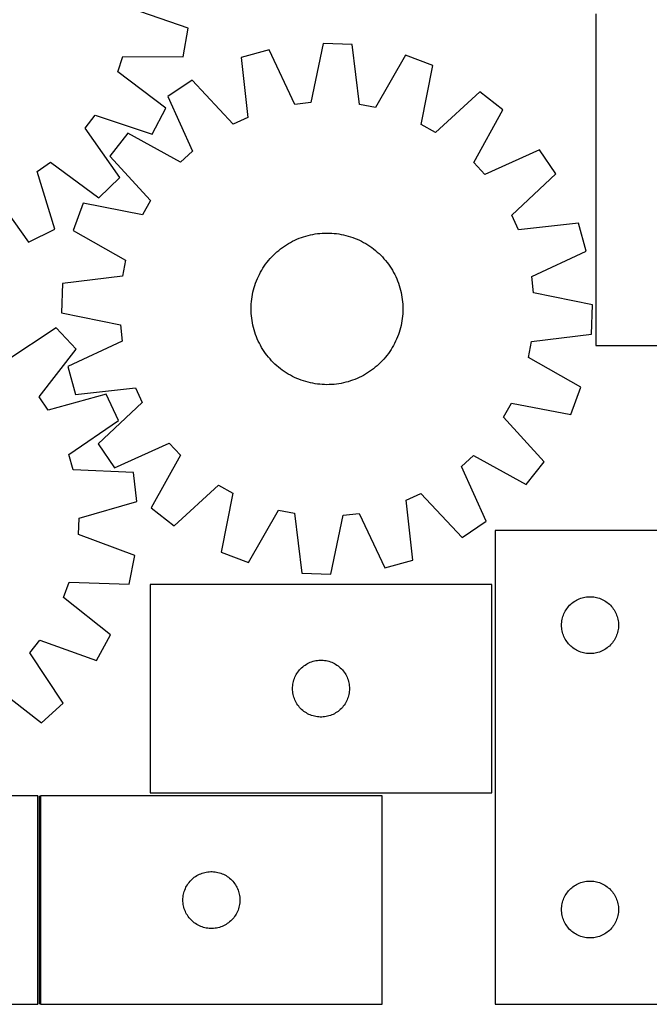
# Model space of a CAD drawing. Header units: millimetres. Extents: x 7 to 1493, y 7 to 2993.
# Tile 11 of 14: x 809 to 1141, y 2116 to 2635. Entities that reach past the tile are written whole.
import ezdxf

# ---------------------------------------------------------------- set-up
doc = ezdxf.new("R2010")
doc.units = ezdxf.units.MM
doc.layers.add('COMMON', color=5, linetype='CONTINUOUS', true_color=0x0000ff)
doc.layers.add('CUT', color=7, linetype='CONTINUOUS', true_color=0x000000)

msp = doc.modelspace()

# ---------------------------------------------------------------- linework, layer by layer
at = {"layer": 'COMMON'}
msp.add_line((819.296845, 2225.623916), (819.296845, 2115.623916), dxfattribs=at)
at = {"layer": 'CUT'}
for p, q in [((897.743834, 2630.485136), (867.711819, 2640.83177)), ((1112.65356, 2638.064977), (1112.65356, 2463.064977)), ((895.153103, 2615.31877), (897.743834, 2630.485136)), ((940.562909, 2619.124373), (925.750273, 2614.963079)), ((953.990972, 2590.337885), (940.562909, 2619.124373)), ((968.907344, 2622.449853), (962.506906, 2591.337007)), ((984.280909, 2621.830122), (968.907344, 2622.449853)), ((988.156242, 2590.303046), (984.280909, 2621.830122)), ((860.641271, 2607.406119), (863.38943, 2615.528125)), ((863.38943, 2615.528125), (895.153103, 2615.31877)), ((925.750273, 2614.963079), (929.277492, 2583.39516)), ((1012.265698, 2616.233929), (996.564122, 2588.621699)), ((1026.69532, 2610.893838), (1012.265698, 2616.233929)), ((886.006129, 2588.285482), (860.641271, 2607.406119)), ((1020.638578, 2579.712263), (1026.69532, 2610.893838)), ((899.820744, 2603.041447), (887.019, 2594.506466)), ((921.487104, 2579.81337), (899.820744, 2603.041447)), ((1051.581118, 2596.923767), (1028.115382, 2575.51503)), ((1063.654324, 2587.386039), (1051.581118, 2596.923767)), ((887.019, 2594.506466), (900.128608, 2565.573562)), ((878.855533, 2574.661991), (886.006129, 2588.285482)), ((962.506906, 2591.337007), (953.990972, 2590.337885)), ((996.564122, 2588.621699), (988.156242, 2590.303046)), ((1048.258383, 2559.602235), (1063.654324, 2587.386039)), ((843.587686, 2577.801354), (848.711179, 2584.676613)), ((848.711179, 2584.676613), (878.855533, 2574.661991)), ((929.277492, 2583.39516), (921.487104, 2579.81337)), ((861.802497, 2551.778376), (843.587686, 2577.801354)), ((1028.115382, 2575.51503), (1020.638578, 2579.712263)), ((866.042538, 2575.155655), (856.504811, 2563.082448)), ((893.826343, 2559.759714), (866.042538, 2575.155655)), ((1083.005135, 2566.409578), (1054.072231, 2553.29997)), ((1091.540116, 2553.607834), (1083.005135, 2566.409578)), ((856.504811, 2563.082448), (877.913548, 2539.616713)), ((900.128608, 2565.573562), (893.826343, 2559.759714)), ((818.220387, 2554.915398), (825.21769, 2559.870912)), ((825.21769, 2559.870912), (850.791986, 2541.031322)), ((1054.072231, 2553.29997), (1048.258383, 2559.602235)), ((827.50216, 2524.537389), (818.220387, 2554.915398)), ((850.791986, 2541.031322), (861.802497, 2551.778376)), ((1068.312039, 2531.941474), (1091.540116, 2553.607834)), ((795.208671, 2543.539174), (813.709518, 2517.718768)), ((842.53474, 2538.196651), (837.194649, 2523.767029)), ((873.716315, 2532.139909), (842.53474, 2538.196651)), ((877.913548, 2539.616713), (873.716315, 2532.139909)), ((1071.893829, 2524.151086), (1068.312039, 2531.941474)), ((813.709518, 2517.718768), (827.50216, 2524.537389)), ((1103.461748, 2527.678305), (1071.893829, 2524.151086)), ((1107.623042, 2512.865669), (1103.461748, 2527.678305)), ((837.194649, 2523.767029), (864.806879, 2508.065452)), ((953.969368, 2518.675385), (955.115151, 2519.19132)), ((955.115151, 2519.19132), (956.276574, 2519.67101)), ((956.276574, 2519.67101), (957.452491, 2520.113982)), ((957.452491, 2520.113982), (958.641743, 2520.5198)), ((958.641743, 2520.5198), (959.843155, 2520.888062)), ((959.843155, 2520.888062), (961.055541, 2521.218405)), ((961.055541, 2521.218405), (962.277705, 2521.510503)), ((962.277705, 2521.510503), (963.508441, 2521.764067)), ((963.508441, 2521.764067), (964.746535, 2521.978848)), ((964.746535, 2521.978848), (965.990764, 2522.154634)), ((965.990764, 2522.154634), (967.239901, 2522.291251)), ((967.239901, 2522.291251), (968.492713, 2522.388564)), ((968.492713, 2522.388564), (969.747963, 2522.446477)), ((969.747963, 2522.446477), (971.004413, 2522.464934)), ((971.004413, 2522.464934), (972.260822, 2522.443915)), ((972.260822, 2522.443915), (973.515952, 2522.383442)), ((973.515952, 2522.383442), (974.768562, 2522.283574)), ((974.768562, 2522.283574), (976.017418, 2522.14441)), ((976.017418, 2522.14441), (977.261286, 2521.966087)), ((977.261286, 2521.966087), (978.498939, 2521.748781)), ((978.498939, 2521.748781), (979.729155, 2521.492707)), ((979.729155, 2521.492707), (980.950721, 2521.198117)), ((980.950721, 2521.198117), (982.162431, 2520.865302)), ((982.162431, 2520.865302), (983.36309, 2520.494591)), ((983.36309, 2520.494591), (984.551511, 2520.086349)), ((984.551511, 2520.086349), (985.726523, 2519.640979)), ((985.726523, 2519.640979), (986.886965, 2519.158921)), ((986.886965, 2519.158921), (988.031693, 2518.640651)), ((945.498106, 2513.311468), (946.479584, 2514.096138)), ((946.479584, 2514.096138), (947.485225, 2514.849593)), ((947.485225, 2514.849593), (948.514036, 2515.571087)), ((948.514036, 2515.571087), (949.565002, 2516.25991)), ((949.565002, 2516.25991), (950.637086, 2516.915381)), ((950.637086, 2516.915381), (951.72923, 2517.536854)), ((951.72923, 2517.536854), (952.840356, 2518.123715)), ((952.840356, 2518.123715), (953.969368, 2518.675385)), ((988.031693, 2518.640651), (989.159577, 2518.086679)), ((989.159577, 2518.086679), (990.269504, 2517.497553)), ((990.269504, 2517.497553), (991.360378, 2516.873854)), ((991.360378, 2516.873854), (992.431124, 2516.216198)), ((992.431124, 2516.216198), (993.480683, 2515.525233)), ((993.480683, 2515.525233), (994.50802, 2514.801642)), ((994.50802, 2514.801642), (995.512123, 2514.046139)), ((995.512123, 2514.046139), (996.491998, 2513.259468)), ((940.16911, 2507.993329), (940.986171, 2508.948012)), ((940.986171, 2508.948012), (941.832816, 2509.876558)), ((941.832816, 2509.876558), (942.708209, 2510.778053)), ((942.708209, 2510.778053), (943.611487, 2511.651606)), ((943.611487, 2511.651606), (944.541759, 2512.496356)), ((944.541759, 2512.496356), (945.498106, 2513.311468)), ((996.491998, 2513.259468), (997.446681, 2512.442407)), ((997.446681, 2512.442407), (998.375228, 2511.595762)), ((998.375228, 2511.595762), (999.276722, 2510.720369)), ((999.276722, 2510.720369), (1000.150276, 2509.81709)), ((1000.150276, 2509.81709), (1000.995025, 2508.886819)), ((1000.995025, 2508.886819), (1001.810137, 2507.930472)), ((1078.836554, 2499.437606), (1107.623042, 2512.865669)), ((864.806879, 2508.065452), (863.125532, 2499.657572)), ((936.554724, 2502.861709), (937.21238, 2503.932454)), ((937.21238, 2503.932454), (937.903345, 2504.982014)), ((937.903345, 2504.982014), (938.626936, 2506.009351)), ((938.626936, 2506.009351), (939.382439, 2507.013454)), ((939.382439, 2507.013454), (940.16911, 2507.993329)), ((1001.810137, 2507.930472), (1002.594808, 2506.948994)), ((1002.594808, 2506.948994), (1003.348262, 2505.943353)), ((1003.348262, 2505.943353), (1004.069756, 2504.914542)), ((1004.069756, 2504.914542), (1004.758579, 2503.863576)), ((1004.758579, 2503.863576), (1005.41405, 2502.791492)), ((863.125532, 2499.657572), (831.598456, 2495.78224)), ((933.787599, 2497.227854), (934.269657, 2498.388296)), ((934.269657, 2498.388296), (934.787927, 2499.533024)), ((934.787927, 2499.533024), (935.341899, 2500.660908)), ((935.341899, 2500.660908), (935.931025, 2501.770835)), ((935.931025, 2501.770835), (936.554724, 2502.861709)), ((1005.41405, 2502.791492), (1006.035523, 2501.699348)), ((1006.035523, 2501.699348), (1006.622384, 2500.588222)), ((1006.622384, 2500.588222), (1007.174054, 2499.45921)), ((1007.174054, 2499.45921), (1007.689989, 2498.313427)), ((1007.689989, 2498.313427), (1008.169679, 2497.152004)), ((1079.835677, 2490.921672), (1078.836554, 2499.437606)), ((831.598456, 2495.78224), (830.978725, 2480.408675)), ((932.230461, 2492.452052), (932.563276, 2493.663762)), ((932.563276, 2493.663762), (932.933987, 2494.864421)), ((932.933987, 2494.864421), (933.342229, 2496.052842)), ((933.342229, 2496.052842), (933.787599, 2497.227854)), ((1008.169679, 2497.152004), (1008.612652, 2495.976087)), ((1008.612652, 2495.976087), (1009.018469, 2494.786835)), ((1009.018469, 2494.786835), (1009.386731, 2493.585423)), ((1009.386731, 2493.585423), (1009.717074, 2492.373037)), ((931.284168, 2487.518749), (931.462491, 2488.762617)), ((931.462491, 2488.762617), (931.679797, 2490.00027)), ((931.679797, 2490.00027), (931.935871, 2491.230486)), ((931.935871, 2491.230486), (932.230461, 2492.452052)), ((1009.717074, 2492.373037), (1010.009172, 2491.150873)), ((1010.009172, 2491.150873), (1010.262736, 2489.920137)), ((1010.262736, 2489.920137), (1010.477517, 2488.682043)), ((1010.477517, 2488.682043), (1010.653303, 2487.437814)), ((1110.948522, 2484.521233), (1079.835677, 2490.921672)), ((930.963644, 2482.505744), (930.984663, 2483.762153)), ((930.984663, 2483.762153), (931.045136, 2485.017283)), ((931.045136, 2485.017283), (931.145004, 2486.269893)), ((931.145004, 2486.269893), (931.284168, 2487.518749)), ((1010.653303, 2487.437814), (1010.78992, 2486.188677)), ((1010.78992, 2486.188677), (1010.887233, 2484.935865)), ((1010.887233, 2484.935865), (1010.945146, 2483.680615)), ((1010.945146, 2483.680615), (1010.963603, 2482.424165)), ((1110.328791, 2469.147669), (1110.948522, 2484.521233)), ((830.978725, 2480.408675), (862.091571, 2474.008237)), ((930.982101, 2481.249294), (930.963644, 2482.505744)), ((931.040014, 2479.994044), (930.982101, 2481.249294)), ((931.137327, 2478.741232), (931.040014, 2479.994044)), ((931.273944, 2477.492095), (931.137327, 2478.741232)), ((931.44973, 2476.247866), (931.273944, 2477.492095)), ((1010.643079, 2477.41116), (1010.464756, 2476.167292)), ((1010.782243, 2478.660016), (1010.643079, 2477.41116)), ((1010.882111, 2479.912626), (1010.782243, 2478.660016)), ((1010.942584, 2481.167756), (1010.882111, 2479.912626)), ((1010.963603, 2482.424165), (1010.942584, 2481.167756)), ((828.255441, 2472.487466), (801.790644, 2454.920757)), ((838.727351, 2461.21495), (828.255441, 2472.487466)), ((862.091571, 2474.008237), (863.090693, 2465.492303)), ((931.664511, 2475.009772), (931.44973, 2476.247866)), ((931.918075, 2473.779036), (931.664511, 2475.009772)), ((932.210173, 2472.556872), (931.918075, 2473.779036)), ((932.540516, 2471.344486), (932.210173, 2472.556872)), ((1009.696786, 2472.477857), (1009.363971, 2471.266147)), ((1009.991376, 2473.699423), (1009.696786, 2472.477857)), ((1010.24745, 2474.929639), (1009.991376, 2473.699423)), ((1010.464756, 2476.167292), (1010.24745, 2474.929639)), ((932.908778, 2470.143074), (932.540516, 2471.344486)), ((933.314596, 2468.953822), (932.908778, 2470.143074)), ((933.757568, 2467.777905), (933.314596, 2468.953822)), ((934.237258, 2466.616481), (933.757568, 2467.777905)), ((1008.139648, 2467.702055), (1007.65759, 2466.541613)), ((1008.585018, 2468.877067), (1008.139648, 2467.702055)), ((1008.99326, 2470.065488), (1008.585018, 2468.877067)), ((1009.363971, 2471.266147), (1008.99326, 2470.065488)), ((1078.801715, 2465.272336), (1110.328791, 2469.147669)), ((863.090693, 2465.492303), (834.304205, 2452.06424)), ((934.753193, 2465.470699), (934.237258, 2466.616481)), ((935.304863, 2464.341687), (934.753193, 2465.470699)), ((935.891724, 2463.230561), (935.304863, 2464.341687)), ((936.513197, 2462.138417), (935.891724, 2463.230561)), ((937.168668, 2461.066333), (936.513197, 2462.138417)), ((1005.372523, 2462.0682), (1004.714867, 2460.997454)), ((1005.996222, 2463.159074), (1005.372523, 2462.0682)), ((1006.585348, 2464.269001), (1005.996222, 2463.159074)), ((1007.13932, 2465.396885), (1006.585348, 2464.269001)), ((1007.65759, 2466.541613), (1007.13932, 2465.396885)), ((1077.120368, 2456.864456), (1078.801715, 2465.272336)), ((1112.65356, 2463.064977), (1212.65356, 2463.064977)), ((819.262035, 2436.113631), (838.727351, 2461.21495)), ((937.857491, 2460.015367), (937.168668, 2461.066333)), ((938.578985, 2458.986556), (937.857491, 2460.015367)), ((939.33244, 2457.980915), (938.578985, 2458.986556)), ((940.11711, 2456.999437), (939.33244, 2457.980915)), ((940.932222, 2456.04309), (940.11711, 2456.999437)), ((1001.758137, 2456.93658), (1000.941076, 2455.981897)), ((1002.544808, 2457.916455), (1001.758137, 2456.93658)), ((1003.300311, 2458.920558), (1002.544808, 2457.916455)), ((1004.023902, 2459.947895), (1003.300311, 2458.920558)), ((1004.714867, 2460.997454), (1004.023902, 2459.947895)), ((1104.732598, 2441.16288), (1077.120368, 2456.864456)), ((834.304205, 2452.06424), (838.465499, 2437.251604)), ((941.776972, 2455.112818), (940.932222, 2456.04309)), ((942.650525, 2454.20954), (941.776972, 2455.112818)), ((943.55202, 2453.334147), (942.650525, 2454.20954)), ((944.480566, 2452.487502), (943.55202, 2453.334147)), ((945.435249, 2451.670441), (944.480566, 2452.487502)), ((946.415124, 2450.88377), (945.435249, 2451.670441)), ((996.429141, 2451.618441), (995.447663, 2450.83377)), ((997.385488, 2452.433553), (996.429141, 2451.618441)), ((998.31576, 2453.278302), (997.385488, 2452.433553)), ((999.219038, 2454.151856), (998.31576, 2453.278302)), ((1000.094431, 2455.05335), (999.219038, 2454.151856)), ((1000.941076, 2455.981897), (1000.094431, 2455.05335)), ((947.419227, 2450.128267), (946.415124, 2450.88377)), ((948.446564, 2449.404676), (947.419227, 2450.128267)), ((949.496123, 2448.713711), (948.446564, 2449.404676)), ((950.566869, 2448.056055), (949.496123, 2448.713711)), ((951.657743, 2447.432356), (950.566869, 2448.056055)), ((952.76767, 2446.84323), (951.657743, 2447.432356)), ((953.895554, 2446.289258), (952.76767, 2446.84323)), ((955.040282, 2445.770988), (953.895554, 2446.289258)), ((987.957879, 2446.254524), (986.812096, 2445.738589)), ((989.086891, 2446.806194), (987.957879, 2446.254524)), ((990.198017, 2447.393055), (989.086891, 2446.806194)), ((991.290161, 2448.014528), (990.198017, 2447.393055)), ((992.362245, 2448.669999), (991.290161, 2448.014528)), ((993.413211, 2449.358822), (992.362245, 2448.669999)), ((994.442022, 2450.080316), (993.413211, 2449.358822)), ((995.447663, 2450.83377), (994.442022, 2450.080316)), ((956.200724, 2445.28893), (955.040282, 2445.770988)), ((957.375736, 2444.84356), (956.200724, 2445.28893)), ((958.564157, 2444.435318), (957.375736, 2444.84356)), ((959.764816, 2444.064607), (958.564157, 2444.435318)), ((960.976526, 2443.731792), (959.764816, 2444.064607)), ((962.198092, 2443.437202), (960.976526, 2443.731792)), ((963.428308, 2443.181128), (962.198092, 2443.437202)), ((964.665961, 2442.963822), (963.428308, 2443.181128)), ((965.909829, 2442.785499), (964.665961, 2442.963822)), ((967.158685, 2442.646335), (965.909829, 2442.785499)), ((968.411295, 2442.546467), (967.158685, 2442.646335)), ((969.666425, 2442.485994), (968.411295, 2442.546467)), ((970.922834, 2442.464975), (969.666425, 2442.485994)), ((972.179284, 2442.483432), (970.922834, 2442.464975)), ((973.434534, 2442.541345), (972.179284, 2442.483432)), ((974.687346, 2442.638658), (973.434534, 2442.541345)), ((975.936483, 2442.775275), (974.687346, 2442.638658)), ((977.180712, 2442.951061), (975.936483, 2442.775275)), ((978.418806, 2443.165842), (977.180712, 2442.951061)), ((979.649542, 2443.419406), (978.418806, 2443.165842)), ((980.871706, 2443.711504), (979.649542, 2443.419406)), ((982.084092, 2444.041847), (980.871706, 2443.711504)), ((983.285504, 2444.410109), (982.084092, 2444.041847)), ((984.474756, 2444.815926), (983.285504, 2444.410109)), ((985.650673, 2445.258899), (984.474756, 2444.815926)), ((986.812096, 2445.738589), (985.650673, 2445.258899)), ((1099.392507, 2426.733258), (1104.732598, 2441.16288)), ((824.043263, 2428.996101), (819.262035, 2436.113631)), ((854.641193, 2437.524963), (824.043263, 2428.996101)), ((838.465499, 2437.251604), (870.033418, 2440.778823)), ((861.117172, 2423.568164), (854.641193, 2437.524963)), ((870.033418, 2440.778823), (873.615208, 2432.988435)), ((873.615208, 2432.988435), (850.387131, 2411.322074)), ((1064.013699, 2425.313196), (1068.210932, 2432.79)), ((1068.210932, 2432.79), (1099.392507, 2426.733258)), ((834.847822, 2405.710505), (861.117172, 2423.568164)), ((1085.422436, 2401.84746), (1064.013699, 2425.313196)), ((850.387131, 2411.322074), (858.922112, 2398.520331)), ((858.922112, 2398.520331), (887.855016, 2411.629939)), ((887.855016, 2411.629939), (893.668864, 2405.327673)), ((837.195603, 2397.463851), (834.847822, 2405.710505)), ((893.668864, 2405.327673), (878.272923, 2377.543869)), ((1041.798639, 2399.356347), (1048.100905, 2405.170195)), ((1048.100905, 2405.170195), (1075.884709, 2389.774254)), ((1075.884709, 2389.774254), (1085.422436, 2401.84746)), ((868.931526, 2396.12), (837.195603, 2397.463851)), ((870.777661, 2380.845108), (868.931526, 2396.12)), ((1054.908247, 2370.423443), (1041.798639, 2399.356347)), ((890.34613, 2368.006142), (913.811865, 2389.414879)), ((913.811865, 2389.414879), (921.288669, 2385.217646)), ((921.288669, 2385.217646), (915.231927, 2354.036071)), ((1012.649755, 2381.534749), (1020.440143, 2385.116539)), ((1020.440143, 2385.116539), (1042.106504, 2361.888462)), ((840.275704, 2371.97914), (870.777661, 2380.845108)), ((1016.176974, 2349.96683), (1012.649755, 2381.534749)), ((878.272923, 2377.543869), (890.34613, 2368.006142)), ((929.661549, 2348.69598), (945.363126, 2376.308209)), ((945.363126, 2376.308209), (953.771006, 2374.626863)), ((953.771006, 2374.626863), (957.646338, 2343.099787)), ((973.019903, 2342.480056), (979.420341, 2373.592901)), ((979.420341, 2373.592901), (987.936275, 2374.592024)), ((987.936275, 2374.592024), (1001.364338, 2345.805536)), ((839.96022, 2363.410602), (840.275704, 2371.97914)), ((1042.106504, 2361.888462), (1054.908247, 2370.423443)), ((869.727604, 2352.325585), (839.96022, 2363.410602)), ((1159.574236, 2365.623916), (1059.574236, 2365.623916)), ((1059.574236, 2365.623916), (1059.574236, 2115.623916)), ((915.231927, 2354.036071), (929.661549, 2348.69598)), ((866.763181, 2337.227812), (869.727604, 2352.325585)), ((1001.364338, 2345.805536), (1016.176974, 2349.96683)), ((957.646338, 2343.099787), (973.019903, 2342.480056)), ((832.066495, 2330.169725), (835.014362, 2338.221398)), ((835.014362, 2338.221398), (866.763181, 2337.227812)), ((1057.79495, 2337.148697), (877.79495, 2337.148697)), ((877.79495, 2337.148697), (877.79495, 2227.148697)), ((1057.79495, 2227.148697), (1057.79495, 2337.148697)), ((856.9515, 2310.428619), (832.066495, 2330.169725)), ((1099.385136, 2326.632197), (1099.965338, 2327.142123)), ((1099.965338, 2327.142123), (1100.571021, 2327.621505)), ((1100.571021, 2327.621505), (1101.20058, 2328.069072)), ((1101.20058, 2328.069072), (1101.852344, 2328.483636)), ((1101.852344, 2328.483636), (1102.524585, 2328.864098)), ((1102.524585, 2328.864098), (1103.21552, 2329.20945)), ((1103.21552, 2329.20945), (1103.923317, 2329.518776)), ((1103.923317, 2329.518776), (1104.6461, 2329.791255)), ((1104.6461, 2329.791255), (1105.381951, 2330.026164)), ((1105.381951, 2330.026164), (1106.12892, 2330.222882)), ((1106.12892, 2330.222882), (1106.885024, 2330.380886)), ((1106.885024, 2330.380886), (1107.64826, 2330.499756)), ((1107.64826, 2330.499756), (1108.416604, 2330.579179)), ((1108.416604, 2330.579179), (1109.188017, 2330.618943)), ((1109.188017, 2330.618943), (1109.960454, 2330.618943)), ((1109.960454, 2330.618943), (1110.731868, 2330.579179)), ((1110.731868, 2330.579179), (1111.500211, 2330.499756)), ((1111.500211, 2330.499756), (1112.263447, 2330.380886)), ((1112.263447, 2330.380886), (1113.019552, 2330.222882)), ((1113.019552, 2330.222882), (1113.76652, 2330.026164)), ((1113.76652, 2330.026164), (1114.502371, 2329.791255)), ((1114.502371, 2329.791255), (1115.225154, 2329.518776)), ((1115.225154, 2329.518776), (1115.932952, 2329.20945)), ((1115.932952, 2329.20945), (1116.623887, 2328.864098)), ((1116.623887, 2328.864098), (1117.296128, 2328.483636)), ((1117.296128, 2328.483636), (1117.947892, 2328.069072)), ((1117.947892, 2328.069072), (1118.57745, 2327.621505)), ((1118.57745, 2327.621505), (1119.183133, 2327.142123)), ((1119.183133, 2327.142123), (1119.763336, 2326.632197)), ((1095.538483, 2320.915198), (1095.829482, 2321.630725)), ((1095.829482, 2321.630725), (1096.156929, 2322.330323)), ((1096.156929, 2322.330323), (1096.519957, 2323.012137)), ((1096.519957, 2323.012137), (1096.917602, 2323.674359)), ((1096.917602, 2323.674359), (1097.348811, 2324.315233)), ((1097.348811, 2324.315233), (1097.812439, 2324.933059)), ((1097.812439, 2324.933059), (1098.307257, 2325.526198)), ((1098.307257, 2325.526198), (1098.831953, 2326.093079)), ((1098.831953, 2326.093079), (1099.385136, 2326.632197)), ((1119.763336, 2326.632197), (1120.316519, 2326.093079)), ((1120.316519, 2326.093079), (1120.841215, 2325.526198)), ((1120.841215, 2325.526198), (1121.336033, 2324.933059)), ((1121.336033, 2324.933059), (1121.799661, 2324.315233)), ((1121.799661, 2324.315233), (1122.230869, 2323.674359)), ((1122.230869, 2323.674359), (1122.628514, 2323.012137)), ((1122.628514, 2323.012137), (1122.991542, 2322.330323)), ((1122.991542, 2322.330323), (1123.318989, 2321.630725)), ((1123.318989, 2321.630725), (1123.609988, 2320.915198)), ((1094.574236, 2315.623916), (1094.594124, 2316.396098)), ((1094.594124, 2316.396098), (1094.653738, 2317.166231)), ((1094.653738, 2317.166231), (1094.752917, 2317.932275)), ((1094.752917, 2317.932275), (1094.8914, 2318.692197)), ((1094.8914, 2318.692197), (1095.06882, 2319.443983)), ((1095.06882, 2319.443983), (1095.284705, 2320.185639)), ((1095.284705, 2320.185639), (1095.538483, 2320.915198)), ((1123.609988, 2320.915198), (1123.863766, 2320.185639)), ((1123.863766, 2320.185639), (1124.079652, 2319.443983)), ((1124.079652, 2319.443983), (1124.257071, 2318.692197)), ((1124.257071, 2318.692197), (1124.395554, 2317.932275)), ((1124.395554, 2317.932275), (1124.494734, 2317.166231)), ((1124.494734, 2317.166231), (1124.554347, 2316.396098)), ((1124.554347, 2316.396098), (1124.574236, 2315.623916)), ((1094.594124, 2314.851735), (1094.574236, 2315.623916)), ((1094.653738, 2314.081601), (1094.594124, 2314.851735)), ((1094.752917, 2313.315558), (1094.653738, 2314.081601)), ((1094.8914, 2312.555635), (1094.752917, 2313.315558)), ((1095.06882, 2311.80385), (1094.8914, 2312.555635)), ((1095.284705, 2311.062194), (1095.06882, 2311.80385)), ((1124.079652, 2311.80385), (1123.863766, 2311.062194)), ((1124.257071, 2312.555635), (1124.079652, 2311.80385)), ((1124.395554, 2313.315558), (1124.257071, 2312.555635)), ((1124.494734, 2314.081601), (1124.395554, 2313.315558)), ((1124.554347, 2314.851735), (1124.494734, 2314.081601)), ((1124.574236, 2315.623916), (1124.554347, 2314.851735)), ((814.28712, 2300.995067), (819.578812, 2307.741723)), ((819.578812, 2307.741723), (849.466698, 2296.985841)), ((849.466698, 2296.985841), (856.9515, 2310.428619)), ((1095.538483, 2310.332635), (1095.284705, 2311.062194)), ((1095.829482, 2309.617108), (1095.538483, 2310.332635)), ((1096.156929, 2308.917509), (1095.829482, 2309.617108)), ((1096.519957, 2308.235695), (1096.156929, 2308.917509)), ((1096.917602, 2307.573473), (1096.519957, 2308.235695)), ((1097.348811, 2306.9326), (1096.917602, 2307.573473)), ((1097.812439, 2306.314774), (1097.348811, 2306.9326)), ((1098.307257, 2305.721635), (1097.812439, 2306.314774)), ((1121.336033, 2306.314774), (1120.841215, 2305.721635)), ((1121.799661, 2306.9326), (1121.336033, 2306.314774)), ((1122.230869, 2307.573473), (1121.799661, 2306.9326)), ((1122.628514, 2308.235695), (1122.230869, 2307.573473)), ((1122.991542, 2308.917509), (1122.628514, 2308.235695)), ((1123.318989, 2309.617108), (1122.991542, 2308.917509)), ((1123.609988, 2310.332635), (1123.318989, 2309.617108)), ((1123.863766, 2311.062194), (1123.609988, 2310.332635)), ((831.853829, 2274.53027), (814.28712, 2300.995067)), ((1098.831953, 2305.154754), (1098.307257, 2305.721635)), ((1099.385136, 2304.615636), (1098.831953, 2305.154754)), ((1099.965338, 2304.10571), (1099.385136, 2304.615636)), ((1100.571021, 2303.626328), (1099.965338, 2304.10571)), ((1101.20058, 2303.178761), (1100.571021, 2303.626328)), ((1101.852344, 2302.764197), (1101.20058, 2303.178761)), ((1102.524585, 2302.383734), (1101.852344, 2302.764197)), ((1103.21552, 2302.038382), (1102.524585, 2302.383734)), ((1103.923317, 2301.729057), (1103.21552, 2302.038382)), ((1104.6461, 2301.456578), (1103.923317, 2301.729057)), ((1105.381951, 2301.221668), (1104.6461, 2301.456578)), ((1106.12892, 2301.024951), (1105.381951, 2301.221668)), ((1106.885024, 2300.866947), (1106.12892, 2301.024951)), ((1107.64826, 2300.748076), (1106.885024, 2300.866947)), ((1112.263447, 2300.866947), (1111.500211, 2300.748076)), ((1113.019552, 2301.024951), (1112.263447, 2300.866947)), ((1113.76652, 2301.221668), (1113.019552, 2301.024951)), ((1114.502371, 2301.456578), (1113.76652, 2301.221668)), ((1115.225154, 2301.729057), (1114.502371, 2301.456578)), ((1115.932952, 2302.038382), (1115.225154, 2301.729057)), ((1116.623887, 2302.383734), (1115.932952, 2302.038382)), ((1117.296128, 2302.764197), (1116.623887, 2302.383734)), ((1117.947892, 2303.178761), (1117.296128, 2302.764197)), ((1118.57745, 2303.626328), (1117.947892, 2303.178761)), ((1119.183133, 2304.10571), (1118.57745, 2303.626328)), ((1119.763336, 2304.615636), (1119.183133, 2304.10571)), ((1120.316519, 2305.154754), (1119.763336, 2304.615636)), ((1120.841215, 2305.721635), (1120.316519, 2305.154754)), ((960.745298, 2295.388879), (961.436234, 2295.734231)), ((961.436234, 2295.734231), (962.144031, 2296.043556)), ((962.144031, 2296.043556), (962.866814, 2296.316035)), ((962.866814, 2296.316035), (963.602665, 2296.550945)), ((963.602665, 2296.550945), (964.349633, 2296.747662)), ((964.349633, 2296.747662), (965.105738, 2296.905666)), ((965.105738, 2296.905666), (965.868974, 2297.024537)), ((965.868974, 2297.024537), (966.637318, 2297.10396)), ((966.637318, 2297.10396), (967.408731, 2297.143724)), ((967.408731, 2297.143724), (968.181168, 2297.143724)), ((968.181168, 2297.143724), (968.952582, 2297.10396)), ((968.952582, 2297.10396), (969.720925, 2297.024537)), ((969.720925, 2297.024537), (970.484161, 2296.905666)), ((970.484161, 2296.905666), (971.240266, 2296.747662)), ((971.240266, 2296.747662), (971.987234, 2296.550945)), ((971.987234, 2296.550945), (972.723085, 2296.316035)), ((972.723085, 2296.316035), (973.445868, 2296.043556)), ((973.445868, 2296.043556), (974.153665, 2295.734231)), ((974.153665, 2295.734231), (974.844601, 2295.388879)), ((1108.416604, 2300.668653), (1107.64826, 2300.748076)), ((1109.188017, 2300.628889), (1108.416604, 2300.668653)), ((1109.960454, 2300.628889), (1109.188017, 2300.628889)), ((1110.731868, 2300.668653), (1109.960454, 2300.628889)), ((1111.500211, 2300.748076), (1110.731868, 2300.668653)), ((955.138316, 2290.19914), (955.569525, 2290.840013)), ((955.569525, 2290.840013), (956.033152, 2291.457839)), ((956.033152, 2291.457839), (956.527971, 2292.050978)), ((956.527971, 2292.050978), (957.052667, 2292.617859)), ((957.052667, 2292.617859), (957.605849, 2293.156977)), ((957.605849, 2293.156977), (958.186052, 2293.666903)), ((958.186052, 2293.666903), (958.791735, 2294.146285)), ((958.791735, 2294.146285), (959.421294, 2294.593852)), ((959.421294, 2294.593852), (960.073058, 2295.008416)), ((960.073058, 2295.008416), (960.745298, 2295.388879)), ((974.844601, 2295.388879), (975.516842, 2295.008416)), ((975.516842, 2295.008416), (976.168605, 2294.593852)), ((976.168605, 2294.593852), (976.798164, 2294.146285)), ((976.798164, 2294.146285), (977.403847, 2293.666903)), ((977.403847, 2293.666903), (977.98405, 2293.156977)), ((977.98405, 2293.156977), (978.537232, 2292.617859)), ((978.537232, 2292.617859), (979.061929, 2292.050978)), ((979.061929, 2292.050978), (979.556747, 2291.457839)), ((979.556747, 2291.457839), (980.020375, 2290.840013)), ((980.020375, 2290.840013), (980.451583, 2290.19914)), ((952.973631, 2284.457055), (953.112114, 2285.216978)), ((953.112114, 2285.216978), (953.289534, 2285.968763)), ((953.289534, 2285.968763), (953.505419, 2286.710419)), ((953.505419, 2286.710419), (953.759197, 2287.439978)), ((953.759197, 2287.439978), (954.050196, 2288.155505)), ((954.050196, 2288.155505), (954.377643, 2288.855104)), ((954.377643, 2288.855104), (954.740671, 2289.536918)), ((954.740671, 2289.536918), (955.138316, 2290.19914)), ((980.451583, 2290.19914), (980.849228, 2289.536918)), ((980.849228, 2289.536918), (981.212256, 2288.855104)), ((981.212256, 2288.855104), (981.539703, 2288.155505)), ((981.539703, 2288.155505), (981.830702, 2287.439978)), ((981.830702, 2287.439978), (982.08448, 2286.710419)), ((982.08448, 2286.710419), (982.300365, 2285.968763)), ((982.300365, 2285.968763), (982.477785, 2285.216978)), ((982.477785, 2285.216978), (982.616268, 2284.457055)), ((795.479994, 2283.523675), (820.581313, 2264.058359)), ((952.79495, 2282.148697), (952.814838, 2282.920878)), ((952.814838, 2281.376515), (952.79495, 2282.148697)), ((952.814838, 2282.920878), (952.874451, 2283.691012)), ((952.874451, 2280.606382), (952.814838, 2281.376515)), ((952.874451, 2283.691012), (952.973631, 2284.457055)), ((952.973631, 2279.840338), (952.874451, 2280.606382)), ((982.616268, 2284.457055), (982.715448, 2283.691012)), ((982.715448, 2280.606382), (982.616268, 2279.840338)), ((982.715448, 2283.691012), (982.775061, 2282.920878)), ((982.775061, 2281.376515), (982.715448, 2280.606382)), ((982.775061, 2282.920878), (982.79495, 2282.148697)), ((982.79495, 2282.148697), (982.775061, 2281.376515)), ((953.112114, 2279.080416), (952.973631, 2279.840338)), ((953.289534, 2278.32863), (953.112114, 2279.080416)), ((953.505419, 2277.586974), (953.289534, 2278.32863)), ((953.759197, 2276.857415), (953.505419, 2277.586974)), ((954.050196, 2276.141888), (953.759197, 2276.857415)), ((954.377643, 2275.44229), (954.050196, 2276.141888)), ((954.740671, 2274.760476), (954.377643, 2275.44229)), ((981.212256, 2275.44229), (980.849228, 2274.760476)), ((981.539703, 2276.141888), (981.212256, 2275.44229)), ((981.830702, 2276.857415), (981.539703, 2276.141888)), ((982.08448, 2277.586974), (981.830702, 2276.857415)), ((982.300365, 2278.32863), (982.08448, 2277.586974)), ((982.477785, 2279.080416), (982.300365, 2278.32863)), ((982.616268, 2279.840338), (982.477785, 2279.080416)), ((820.581313, 2264.058359), (831.853829, 2274.53027)), ((955.138316, 2274.098254), (954.740671, 2274.760476)), ((955.569525, 2273.45738), (955.138316, 2274.098254)), ((956.033152, 2272.839554), (955.569525, 2273.45738)), ((956.527971, 2272.246415), (956.033152, 2272.839554)), ((957.052667, 2271.679534), (956.527971, 2272.246415)), ((957.605849, 2271.140416), (957.052667, 2271.679534)), ((958.186052, 2270.63049), (957.605849, 2271.140416)), ((958.791735, 2270.151108), (958.186052, 2270.63049)), ((959.421294, 2269.703541), (958.791735, 2270.151108)), ((960.073058, 2269.288977), (959.421294, 2269.703541)), ((976.168605, 2269.703541), (975.516842, 2269.288977)), ((976.798164, 2270.151108), (976.168605, 2269.703541)), ((977.403847, 2270.63049), (976.798164, 2270.151108)), ((977.98405, 2271.140416), (977.403847, 2270.63049)), ((978.537232, 2271.679534), (977.98405, 2271.140416)), ((979.061929, 2272.246415), (978.537232, 2271.679534)), ((979.556747, 2272.839554), (979.061929, 2272.246415)), ((980.020375, 2273.45738), (979.556747, 2272.839554)), ((980.451583, 2274.098254), (980.020375, 2273.45738)), ((980.849228, 2274.760476), (980.451583, 2274.098254)), ((960.745298, 2268.908515), (960.073058, 2269.288977)), ((961.436234, 2268.563163), (960.745298, 2268.908515)), ((962.144031, 2268.253837), (961.436234, 2268.563163)), ((962.866814, 2267.981358), (962.144031, 2268.253837)), ((963.602665, 2267.746449), (962.866814, 2267.981358)), ((964.349633, 2267.549731), (963.602665, 2267.746449)), ((965.105738, 2267.391727), (964.349633, 2267.549731)), ((965.868974, 2267.272857), (965.105738, 2267.391727)), ((966.637318, 2267.193434), (965.868974, 2267.272857)), ((967.408731, 2267.15367), (966.637318, 2267.193434)), ((968.181168, 2267.15367), (967.408731, 2267.15367)), ((968.952582, 2267.193434), (968.181168, 2267.15367)), ((969.720925, 2267.272857), (968.952582, 2267.193434)), ((970.484161, 2267.391727), (969.720925, 2267.272857)), ((971.240266, 2267.549731), (970.484161, 2267.391727)), ((971.987234, 2267.746449), (971.240266, 2267.549731)), ((972.723085, 2267.981358), (971.987234, 2267.746449)), ((973.445868, 2268.253837), (972.723085, 2267.981358)), ((974.153665, 2268.563163), (973.445868, 2268.253837)), ((974.844601, 2268.908515), (974.153665, 2268.563163)), ((975.516842, 2269.288977), (974.844601, 2268.908515)), ((818.546845, 2225.623916), (638.546845, 2225.623916)), ((818.546845, 2115.623916), (818.546845, 2225.623916)), ((1000.046846, 2225.623916), (820.046846, 2225.623916)), ((820.046846, 2225.623916), (820.046846, 2115.623916)), ((877.79495, 2227.148697), (1057.79495, 2227.148697)), ((1000.046846, 2115.623916), (1000.046846, 2225.623916)), ((899.304563, 2181.093079), (899.857746, 2181.632197)), ((899.857746, 2181.632197), (900.437948, 2182.142123)), ((900.437948, 2182.142123), (901.043632, 2182.621505)), ((901.043632, 2182.621505), (901.67319, 2183.069072)), ((901.67319, 2183.069072), (902.324954, 2183.483636)), ((902.324954, 2183.483636), (902.997195, 2183.864098)), ((902.997195, 2183.864098), (903.68813, 2184.20945)), ((903.68813, 2184.20945), (904.395927, 2184.518776)), ((904.395927, 2184.518776), (905.11871, 2184.791255)), ((905.11871, 2184.791255), (905.854561, 2185.026164)), ((905.854561, 2185.026164), (906.60153, 2185.222882)), ((906.60153, 2185.222882), (907.357634, 2185.380886)), ((907.357634, 2185.380886), (908.12087, 2185.499756)), ((908.12087, 2185.499756), (908.889214, 2185.579179)), ((908.889214, 2185.579179), (909.660627, 2185.618943)), ((909.660627, 2185.618943), (910.433064, 2185.618943)), ((910.433064, 2185.618943), (911.204478, 2185.579179)), ((911.204478, 2185.579179), (911.972821, 2185.499756)), ((911.972821, 2185.499756), (912.736057, 2185.380886)), ((912.736057, 2185.380886), (913.492162, 2185.222882)), ((913.492162, 2185.222882), (914.23913, 2185.026164)), ((914.23913, 2185.026164), (914.974981, 2184.791255)), ((914.974981, 2184.791255), (915.697764, 2184.518776)), ((915.697764, 2184.518776), (916.405562, 2184.20945)), ((916.405562, 2184.20945), (917.096497, 2183.864098)), ((917.096497, 2183.864098), (917.768738, 2183.483636)), ((917.768738, 2183.483636), (918.420502, 2183.069072)), ((918.420502, 2183.069072), (919.05006, 2182.621505)), ((919.05006, 2182.621505), (919.655743, 2182.142123)), ((919.655743, 2182.142123), (920.235946, 2181.632197)), ((920.235946, 2181.632197), (920.789129, 2181.093079)), ((896.011093, 2175.915198), (896.302092, 2176.630725)), ((896.302092, 2176.630725), (896.629539, 2177.330323)), ((896.629539, 2177.330323), (896.992567, 2178.012137)), ((896.992567, 2178.012137), (897.390212, 2178.674359)), ((897.390212, 2178.674359), (897.821421, 2179.315233)), ((897.821421, 2179.315233), (898.285049, 2179.933059)), ((898.285049, 2179.933059), (898.779867, 2180.526198)), ((898.779867, 2180.526198), (899.304563, 2181.093079)), ((920.789129, 2181.093079), (921.313825, 2180.526198)), ((921.313825, 2180.526198), (921.808643, 2179.933059)), ((921.808643, 2179.933059), (922.272271, 2179.315233)), ((922.272271, 2179.315233), (922.703479, 2178.674359)), ((922.703479, 2178.674359), (923.101124, 2178.012137)), ((923.101124, 2178.012137), (923.464152, 2177.330323)), ((923.464152, 2177.330323), (923.791599, 2176.630725)), ((923.791599, 2176.630725), (924.082598, 2175.915198)), ((1098.831953, 2176.093079), (1099.385136, 2176.632197)), ((1099.385136, 2176.632197), (1099.965338, 2177.142123)), ((1099.965338, 2177.142123), (1100.571021, 2177.621505)), ((1100.571021, 2177.621505), (1101.20058, 2178.069072)), ((1101.20058, 2178.069072), (1101.852344, 2178.483636)), ((1101.852344, 2178.483636), (1102.524585, 2178.864098)), ((1102.524585, 2178.864098), (1103.21552, 2179.20945)), ((1103.21552, 2179.20945), (1103.923317, 2179.518776)), ((1103.923317, 2179.518776), (1104.6461, 2179.791255)), ((1104.6461, 2179.791255), (1105.381951, 2180.026164)), ((1105.381951, 2180.026164), (1106.12892, 2180.222882)), ((1106.12892, 2180.222882), (1106.885024, 2180.380886)), ((1106.885024, 2180.380886), (1107.64826, 2180.499756)), ((1107.64826, 2180.499756), (1108.416604, 2180.579179)), ((1108.416604, 2180.579179), (1109.188017, 2180.618943)), ((1109.188017, 2180.618943), (1109.960454, 2180.618943)), ((1109.960454, 2180.618943), (1110.731868, 2180.579179)), ((1110.731868, 2180.579179), (1111.500211, 2180.499756)), ((1111.500211, 2180.499756), (1112.263447, 2180.380886)), ((1112.263447, 2180.380886), (1113.019552, 2180.222882)), ((1113.019552, 2180.222882), (1113.76652, 2180.026164)), ((1113.76652, 2180.026164), (1114.502371, 2179.791255)), ((1114.502371, 2179.791255), (1115.225154, 2179.518776)), ((1115.225154, 2179.518776), (1115.932952, 2179.20945)), ((1115.932952, 2179.20945), (1116.623887, 2178.864098)), ((1116.623887, 2178.864098), (1117.296128, 2178.483636)), ((1117.296128, 2178.483636), (1117.947892, 2178.069072)), ((1117.947892, 2178.069072), (1118.57745, 2177.621505)), ((1118.57745, 2177.621505), (1119.183133, 2177.142123)), ((1119.183133, 2177.142123), (1119.763336, 2176.632197)), ((1119.763336, 2176.632197), (1120.316519, 2176.093079)), ((895.046846, 2170.623916), (895.066734, 2171.396098)), ((895.066734, 2171.396098), (895.126348, 2172.166231)), ((895.126348, 2172.166231), (895.225527, 2172.932275)), ((895.225527, 2172.932275), (895.36401, 2173.692197)), ((895.36401, 2173.692197), (895.54143, 2174.443983)), ((895.54143, 2174.443983), (895.757315, 2175.185639)), ((895.757315, 2175.185639), (896.011093, 2175.915198)), ((924.082598, 2175.915198), (924.336376, 2175.185639)), ((924.336376, 2175.185639), (924.552262, 2174.443983)), ((924.552262, 2174.443983), (924.729681, 2173.692197)), ((924.729681, 2173.692197), (924.868164, 2172.932275)), ((924.868164, 2172.932275), (924.967344, 2172.166231)), ((924.967344, 2172.166231), (925.026957, 2171.396098)), ((925.026957, 2171.396098), (925.046846, 2170.623916)), ((1095.538483, 2170.915198), (1095.829482, 2171.630725)), ((1095.829482, 2171.630725), (1096.156929, 2172.330323)), ((1096.156929, 2172.330323), (1096.519957, 2173.012137)), ((1096.519957, 2173.012137), (1096.917602, 2173.674359)), ((1096.917602, 2173.674359), (1097.348811, 2174.315233)), ((1097.348811, 2174.315233), (1097.812439, 2174.933059)), ((1097.812439, 2174.933059), (1098.307257, 2175.526198)), ((1098.307257, 2175.526198), (1098.831953, 2176.093079)), ((1120.316519, 2176.093079), (1120.841215, 2175.526198)), ((1120.841215, 2175.526198), (1121.336033, 2174.933059)), ((1121.336033, 2174.933059), (1121.799661, 2174.315233)), ((1121.799661, 2174.315233), (1122.230869, 2173.674359)), ((1122.230869, 2173.674359), (1122.628514, 2173.012137)), ((1122.628514, 2173.012137), (1122.991542, 2172.330323)), ((1122.991542, 2172.330323), (1123.318989, 2171.630725)), ((1123.318989, 2171.630725), (1123.609988, 2170.915198)), ((895.066734, 2169.851735), (895.046846, 2170.623916)), ((895.126348, 2169.081601), (895.066734, 2169.851735)), ((895.225527, 2168.315558), (895.126348, 2169.081601)), ((895.36401, 2167.555635), (895.225527, 2168.315558)), ((895.54143, 2166.80385), (895.36401, 2167.555635)), ((895.757315, 2166.062194), (895.54143, 2166.80385)), ((896.011093, 2165.332635), (895.757315, 2166.062194)), ((924.336376, 2166.062194), (924.082598, 2165.332635)), ((924.552262, 2166.80385), (924.336376, 2166.062194)), ((924.729681, 2167.555635), (924.552262, 2166.80385)), ((924.868164, 2168.315558), (924.729681, 2167.555635)), ((924.967344, 2169.081601), (924.868164, 2168.315558)), ((925.026957, 2169.851735), (924.967344, 2169.081601)), ((925.046846, 2170.623916), (925.026957, 2169.851735)), ((1094.574236, 2165.623916), (1094.594124, 2166.396098)), ((1094.594124, 2166.396098), (1094.653738, 2167.166231)), ((1094.653738, 2167.166231), (1094.752917, 2167.932275)), ((1094.752917, 2167.932275), (1094.8914, 2168.692197)), ((1094.8914, 2168.692197), (1095.06882, 2169.443983)), ((1095.06882, 2169.443983), (1095.284705, 2170.185639)), ((1095.284705, 2170.185639), (1095.538483, 2170.915198)), ((1123.609988, 2170.915198), (1123.863766, 2170.185639)), ((1123.863766, 2170.185639), (1124.079652, 2169.443983)), ((1124.079652, 2169.443983), (1124.257071, 2168.692197)), ((1124.257071, 2168.692197), (1124.395554, 2167.932275)), ((1124.395554, 2167.932275), (1124.494734, 2167.166231)), ((1124.494734, 2167.166231), (1124.554347, 2166.396098)), ((1124.554347, 2166.396098), (1124.574236, 2165.623916)), ((896.302092, 2164.617108), (896.011093, 2165.332635)), ((896.629539, 2163.917509), (896.302092, 2164.617108)), ((896.992567, 2163.235695), (896.629539, 2163.917509)), ((897.390212, 2162.573473), (896.992567, 2163.235695)), ((897.821421, 2161.9326), (897.390212, 2162.573473)), ((898.285049, 2161.314774), (897.821421, 2161.9326)), ((898.779867, 2160.721635), (898.285049, 2161.314774)), ((899.304563, 2160.154754), (898.779867, 2160.721635)), ((921.313825, 2160.721635), (920.789129, 2160.154754)), ((921.808643, 2161.314774), (921.313825, 2160.721635)), ((922.272271, 2161.9326), (921.808643, 2161.314774)), ((922.703479, 2162.573473), (922.272271, 2161.9326)), ((923.101124, 2163.235695), (922.703479, 2162.573473)), ((923.464152, 2163.917509), (923.101124, 2163.235695)), ((923.791599, 2164.617108), (923.464152, 2163.917509)), ((924.082598, 2165.332635), (923.791599, 2164.617108)), ((1094.594124, 2164.851735), (1094.574236, 2165.623916)), ((1094.653738, 2164.081601), (1094.594124, 2164.851735)), ((1094.752917, 2163.315558), (1094.653738, 2164.081601)), ((1094.8914, 2162.555635), (1094.752917, 2163.315558)), ((1095.06882, 2161.80385), (1094.8914, 2162.555635)), ((1095.284705, 2161.062194), (1095.06882, 2161.80385)), ((1095.538483, 2160.332635), (1095.284705, 2161.062194)), ((1123.863766, 2161.062194), (1123.609988, 2160.332635)), ((1124.079652, 2161.80385), (1123.863766, 2161.062194)), ((1124.257071, 2162.555635), (1124.079652, 2161.80385)), ((1124.395554, 2163.315558), (1124.257071, 2162.555635)), ((1124.494734, 2164.081601), (1124.395554, 2163.315558)), ((1124.554347, 2164.851735), (1124.494734, 2164.081601)), ((1124.574236, 2165.623916), (1124.554347, 2164.851735)), ((899.857746, 2159.615636), (899.304563, 2160.154754)), ((900.437948, 2159.10571), (899.857746, 2159.615636)), ((901.043632, 2158.626328), (900.437948, 2159.10571)), ((901.67319, 2158.178761), (901.043632, 2158.626328)), ((902.324954, 2157.764197), (901.67319, 2158.178761)), ((902.997195, 2157.383734), (902.324954, 2157.764197)), ((903.68813, 2157.038382), (902.997195, 2157.383734)), ((904.395927, 2156.729057), (903.68813, 2157.038382)), ((905.11871, 2156.456578), (904.395927, 2156.729057)), ((905.854561, 2156.221668), (905.11871, 2156.456578)), ((906.60153, 2156.024951), (905.854561, 2156.221668)), ((907.357634, 2155.866947), (906.60153, 2156.024951)), ((908.12087, 2155.748076), (907.357634, 2155.866947)), ((908.889214, 2155.668653), (908.12087, 2155.748076)), ((909.660627, 2155.628889), (908.889214, 2155.668653)), ((910.433064, 2155.628889), (909.660627, 2155.628889)), ((911.204478, 2155.668653), (910.433064, 2155.628889)), ((911.972821, 2155.748076), (911.204478, 2155.668653)), ((912.736057, 2155.866947), (911.972821, 2155.748076)), ((913.492162, 2156.024951), (912.736057, 2155.866947)), ((914.23913, 2156.221668), (913.492162, 2156.024951)), ((914.974981, 2156.456578), (914.23913, 2156.221668)), ((915.697764, 2156.729057), (914.974981, 2156.456578)), ((916.405562, 2157.038382), (915.697764, 2156.729057)), ((917.096497, 2157.383734), (916.405562, 2157.038382)), ((917.768738, 2157.764197), (917.096497, 2157.383734)), ((918.420502, 2158.178761), (917.768738, 2157.764197)), ((919.05006, 2158.626328), (918.420502, 2158.178761)), ((919.655743, 2159.10571), (919.05006, 2158.626328)), ((920.235946, 2159.615636), (919.655743, 2159.10571)), ((920.789129, 2160.154754), (920.235946, 2159.615636)), ((1095.829482, 2159.617108), (1095.538483, 2160.332635)), ((1096.156929, 2158.917509), (1095.829482, 2159.617108)), ((1096.519957, 2158.235695), (1096.156929, 2158.917509)), ((1096.917602, 2157.573473), (1096.519957, 2158.235695)), ((1097.348811, 2156.9326), (1096.917602, 2157.573473)), ((1097.812439, 2156.314774), (1097.348811, 2156.9326)), ((1098.307257, 2155.721635), (1097.812439, 2156.314774)), ((1098.831953, 2155.154754), (1098.307257, 2155.721635)), ((1120.841215, 2155.721635), (1120.316519, 2155.154754)), ((1121.336033, 2156.314774), (1120.841215, 2155.721635)), ((1121.799661, 2156.9326), (1121.336033, 2156.314774)), ((1122.230869, 2157.573473), (1121.799661, 2156.9326)), ((1122.628514, 2158.235695), (1122.230869, 2157.573473)), ((1122.991542, 2158.917509), (1122.628514, 2158.235695)), ((1123.318989, 2159.617108), (1122.991542, 2158.917509)), ((1123.609988, 2160.332635), (1123.318989, 2159.617108)), ((1099.385136, 2154.615636), (1098.831953, 2155.154754)), ((1099.965338, 2154.10571), (1099.385136, 2154.615636)), ((1100.571021, 2153.626328), (1099.965338, 2154.10571)), ((1101.20058, 2153.178761), (1100.571021, 2153.626328)), ((1101.852344, 2152.764197), (1101.20058, 2153.178761)), ((1102.524585, 2152.383734), (1101.852344, 2152.764197)), ((1103.21552, 2152.038382), (1102.524585, 2152.383734)), ((1103.923317, 2151.729057), (1103.21552, 2152.038382)), ((1104.6461, 2151.456578), (1103.923317, 2151.729057)), ((1105.381951, 2151.221668), (1104.6461, 2151.456578)), ((1106.12892, 2151.024951), (1105.381951, 2151.221668)), ((1106.885024, 2150.866947), (1106.12892, 2151.024951)), ((1107.64826, 2150.748076), (1106.885024, 2150.866947)), ((1108.416604, 2150.668653), (1107.64826, 2150.748076)), ((1109.188017, 2150.628889), (1108.416604, 2150.668653)), ((1109.960454, 2150.628889), (1109.188017, 2150.628889)), ((1110.731868, 2150.668653), (1109.960454, 2150.628889)), ((1111.500211, 2150.748076), (1110.731868, 2150.668653)), ((1112.263447, 2150.866947), (1111.500211, 2150.748076)), ((1113.019552, 2151.024951), (1112.263447, 2150.866947)), ((1113.76652, 2151.221668), (1113.019552, 2151.024951)), ((1114.502371, 2151.456578), (1113.76652, 2151.221668)), ((1115.225154, 2151.729057), (1114.502371, 2151.456578)), ((1115.932952, 2152.038382), (1115.225154, 2151.729057)), ((1116.623887, 2152.383734), (1115.932952, 2152.038382)), ((1117.296128, 2152.764197), (1116.623887, 2152.383734)), ((1117.947892, 2153.178761), (1117.296128, 2152.764197)), ((1118.57745, 2153.626328), (1117.947892, 2153.178761)), ((1119.183133, 2154.10571), (1118.57745, 2153.626328)), ((1119.763336, 2154.615636), (1119.183133, 2154.10571)), ((1120.316519, 2155.154754), (1119.763336, 2154.615636)), ((638.546845, 2115.623916), (818.546845, 2115.623916)), ((820.046846, 2115.623916), (1000.046846, 2115.623916)), ((1059.574236, 2115.623916), (1359.574236, 2115.623916))]:
    msp.add_line(p, q, dxfattribs=at)

doc.saveas('drawing.dxf')
